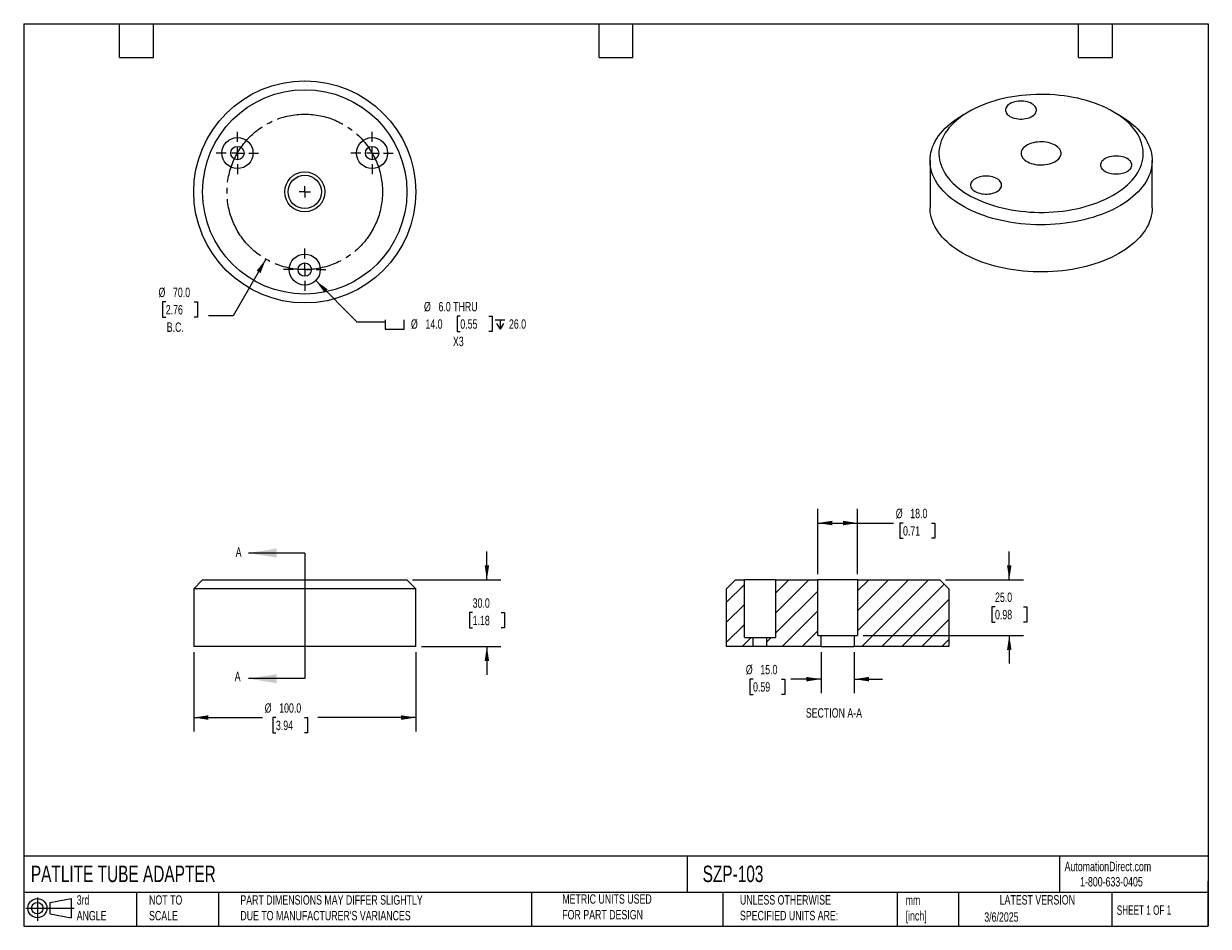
# Model space of a CAD drawing. Header units: millimetres. Extents: x 13 to 546, y 13 to 419.
import ezdxf

# ---------------------------------------------------------------- set-up
doc = ezdxf.new("R2010")
doc.units = ezdxf.units.MM
doc.header["$LTSCALE"] = 2
doc.linetypes.add('SLD-Center', pattern=[19.05, 15.24, -1.27, 1.27, -1.27])
doc.linetypes.add('SLD-Solid', pattern=[0])
for name, color, linetype in [('CENTER', 40, 'SLD-Center'), ('HATCH', 6, 'SLD-Solid'), ('SLD-DEFPOINTS', 7, 'Continuous')]:
    doc.layers.add(name, color=color, linetype=linetype)
doc.layers.add('DIMENSIONS', color=140, linetype='SLD-Solid', lineweight=25)
doc.layers.add('TEXT', color=140, linetype='SLD-Solid', lineweight=25)
doc.styles.add('SLDTEXTSTYLE0', font='TXT', dxfattribs={"width": 0.7})
doc.styles.add('SLDTEXTSTYLE1', font='TXT', dxfattribs={"width": 0.65})
doc.dimstyles.new('SLDDIMSTYLE0', dxfattribs={"dimtxt": 4.316016, "dimasz": 6.604, "dimexe": 0, "dimexo": 0.0625, "dimgap": 1.079004, "dimtad": 0, "dimtih": 1, "dimtoh": 1, "dimrnd": 1e-09, "dimzin": 4, "dimdsep": 46, "dimtxsty": 'SLDTEXTSTYLE0', "dimsah": 1, "dimcen": 0.09, "dimadec": 0, "dimazin": 1, "dimtfac": 1, "dimtmove": 0, "dimatfit": 0, "dimfxl": 0, "dimfrac": 2, "dimtolj": 1, "dimtzin": 12, "dimarcsym": 0})
doc.dimstyles.new('SLDDIMSTYLE1', dxfattribs={"dimtxt": 4.316016, "dimasz": 6.604, "dimexe": 0, "dimexo": 0.0625, "dimgap": 1.079004, "dimtad": 0, "dimtih": 1, "dimtoh": 1, "dimrnd": 1e-09, "dimzin": 4, "dimdsep": 46, "dimtxsty": 'SLDTEXTSTYLE0', "dimsah": 1, "dimcen": 0.09, "dimadec": 0, "dimazin": 1, "dimtfac": 1, "dimtofl": 0, "dimtmove": 0, "dimatfit": 3, "dimfxl": 0, "dimfrac": 2, "dimtolj": 1, "dimtzin": 12, "dimarcsym": 0})
doc.dimstyles.new('SLDDIMSTYLE2', dxfattribs={"dimtxt": 4.316016, "dimasz": 6.604, "dimexe": 0, "dimexo": 0.0625, "dimgap": 1.079004, "dimtad": 0, "dimtih": 1, "dimtoh": 1, "dimrnd": 1e-09, "dimzin": 4, "dimdsep": 46, "dimtxsty": 'SLDTEXTSTYLE0', "dimsah": 1, "dimcen": 0, "dimadec": 0, "dimazin": 1, "dimtfac": 1, "dimtofl": 0, "dimtmove": 0, "dimatfit": 3, "dimfxl": 0, "dimfrac": 2, "dimtolj": 1, "dimtzin": 12, "dimarcsym": 0})
doc.dimstyles.new('SLDDIMSTYLE3', dxfattribs={"dimtxt": 4.316016, "dimasz": 6.604, "dimexe": 0, "dimexo": 0.0625, "dimgap": 1.079004, "dimtad": 0, "dimtih": 1, "dimtoh": 1, "dimrnd": 1e-09, "dimzin": 4, "dimdsep": 46, "dimtxsty": 'SLDTEXTSTYLE0', "dimsah": 1, "dimcen": 0, "dimadec": 0, "dimazin": 1, "dimtfac": 1, "dimtofl": 0, "dimtmove": 0, "dimatfit": 3, "dimfxl": 0, "dimfrac": 2, "dimtolj": 1, "dimtzin": 12, "dimarcsym": 0})

# ---------------------------------------------------------------- blocks, each defined once
blk = doc.blocks.new('Block11')
at = {"color": 7, "linetype": 'SLD-Solid', "lineweight": 18}
for p, q in [((0, 5.76), (21.75, 5.76)), ((5.18, 10.62), (5.18, 0)), ((10.96, 8.33), (20.35, 10.06)), ((10.96, 3.19), (10.96, 8.33)), ((20.35, 10.06), (20.35, 1.46)), ((10.96, 3.19), (20.35, 1.46))]:
    blk.add_line(p, q, dxfattribs=at)
for radius in [4.3, 2.57]:
    blk.add_circle((5.18, 5.76), radius, dxfattribs=at)
blk = doc.blocks.new('Block12')
at = {"layer": 'SLD-DEFPOINTS'}
blk.add_blockref('Block11', (0, 0), dxfattribs=at)
blk = doc.blocks.new('_D')
at = {"layer": 'DIMENSIONS'}
for p, q in [((221.26, 168.69), (221.26, 181.39)), ((187.8, 168.69), (227.61, 168.69)), ((214.85, 153.94), (213.4, 153.94)), ((213.4, 153.94), (213.4, 147.08)), ((227.67, 153.94), (229.12, 153.94)), ((229.12, 153.94), (229.12, 147.08)), ((213.4, 147.08), (214.85, 147.08)), ((229.12, 147.08), (227.67, 147.08)), ((191.8, 138.69), (227.61, 138.69)), ((221.26, 138.69), (221.26, 125.99))]:
    blk.add_line(p, q, dxfattribs=at)
for points in [[(221.26, 168.69), (222.28, 175.29), (220.24, 175.29)], [(221.26, 138.69), (220.24, 132.08), (222.28, 132.08)]]:
    blk.add_solid(points, dxfattribs=at)
at = {"layer": 'DIMENSIONS', "char_height": 4.233, "attachment_point": 1, "style": 'SLDTEXTSTYLE0'}
for s, insert in [('30.0', (214.85, 160.36)), ('1.18', (214.85, 152.53))]:
    blk.add_mtext(s, dxfattribs=dict(at, insert=insert))
blk = doc.blocks.new('_D_1')
at = {"layer": 'DIMENSIONS'}
for p, q in [((89.26, 136.15), (89.26, 100.34)), ((189.26, 136.15), (189.26, 100.34)), ((89.26, 106.69), (120.26, 106.69)), ((126.27, 106.69), (124.83, 106.69)), ((124.83, 106.69), (124.83, 99.83)), ((139.1, 106.69), (140.55, 106.69)), ((140.55, 106.69), (140.55, 99.83)), ((189.26, 106.69), (145.12, 106.69)), ((124.83, 99.83), (126.27, 99.83)), ((140.55, 99.83), (139.1, 99.83))]:
    blk.add_line(p, q, dxfattribs=at)
for points in [[(89.26, 106.69), (95.86, 105.67), (95.86, 107.7)], [(189.26, 106.69), (182.66, 107.7), (182.66, 105.67)]]:
    blk.add_solid(points, dxfattribs=at)
at = {"layer": 'DIMENSIONS', "char_height": 4.233, "attachment_point": 1, "style": 'SLDTEXTSTYLE0'}
for s, insert in [('%%c', (121.22, 113.11)), ('100.0', (127.74, 113.11)), ('3.94', (126.27, 105.28))]:
    blk.add_mtext(s, dxfattribs=dict(at, insert=insert))
blk = doc.blocks.new('_D_2')
at = {"layer": 'DIMENSIONS'}
for p, q in [((121.76, 313.05), (107.04, 287.55)), ((76.66, 293.82), (75.21, 293.82)), ((75.21, 293.82), (75.21, 286.96)), ((89.49, 293.82), (90.94, 293.82)), ((90.94, 293.82), (90.94, 286.96)), ((75.21, 286.96), (76.66, 286.96)), ((90.94, 286.96), (89.49, 286.96)), ((107.04, 287.55), (95.92, 287.55))]:
    blk.add_line(p, q, dxfattribs=at)
blk.add_solid([(121.76, 313.05), (117.58, 307.84), (119.34, 306.83)], dxfattribs=at)
at = {"layer": 'DIMENSIONS', "char_height": 4.233, "attachment_point": 1, "style": 'SLDTEXTSTYLE0'}
for s, insert in [('%%c', (73.41, 300.24)), ('70.0', (79.92, 300.24)), ('2.76', (76.66, 292.42)), ('B.C.', (77.11, 284.59))]:
    blk.add_mtext(s, dxfattribs=dict(at, insert=insert))
blk = doc.blocks.new('SW_SYMBOL_HOLE_SPOT')
at = {"layer": 'DIMENSIONS', "color": 0}
for p, q in [((0, 1750), (0, 150)), ((0, 150), (3200, 150)), ((3200, 150), (3200, 1750))]:
    blk.add_line(p, q, dxfattribs=at)
blk = doc.blocks.new('SW_SYMBOL_HOLE_DEPTH')
at = {"layer": 'DIMENSIONS', "color": 0}
for p, q in [((0, 1750), (1600, 1750)), ((200, 1110), (800, 150)), ((800, 1750), (800, 150)), ((1400, 1110), (800, 150))]:
    blk.add_line(p, q, dxfattribs=at)
blk = doc.blocks.new('_D_3')
at = {"layer": 'DIMENSIONS'}
for p, q in [((144.21, 303.41), (162.7, 284.93)), ((162.7, 284.93), (175.4, 284.93)), ((209.3, 287.39), (207.85, 287.39)), ((207.85, 287.39), (207.85, 280.53)), ((222.12, 287.39), (223.57, 287.39)), ((223.57, 287.39), (223.57, 280.53)), ((207.85, 280.53), (209.3, 280.53)), ((223.57, 280.53), (222.12, 280.53))]:
    blk.add_line(p, q, dxfattribs=at)
blk.add_solid([(144.21, 303.41), (148.16, 298.03), (149.6, 299.46)], dxfattribs=at)
at = {"layer": 'DIMENSIONS', "xscale": 0.002688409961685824, "yscale": 0.002688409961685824, "zscale": 0.002688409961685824}
for name, p in [('SW_SYMBOL_HOLE_SPOT', (175.4, 281.1)), ('SW_SYMBOL_HOLE_DEPTH', (225.02, 281.1))]:
    blk.add_blockref(name, p, dxfattribs=at)
at = {"layer": 'DIMENSIONS', "char_height": 4.233, "attachment_point": 1, "style": 'SLDTEXTSTYLE0'}
for s, insert in [('%%c', (192.95, 293.81)), ('6.0 THRU', (199.47, 293.81)), ('%%c', (187.06, 285.99)), ('14.0', (193.58, 285.99)), ('0.55', (209.3, 285.99)), ('26.0', (231.2, 285.99)), ('X3', (205.98, 278.16))]:
    blk.add_mtext(s, dxfattribs=dict(at, insert=insert))
blk = doc.blocks.new('SW_CENTERMARKSYMBOL_0')
at = {"layer": 'CENTER', "color": 0}
for q in [(-2.54, 0), (0, 2.54), (0, -2.54), (2.54, 0)]:
    blk.add_line((0, 0), q, dxfattribs=at)
blk = doc.blocks.new('SW_CENTERMARKSYMBOL_1')
at = {"layer": 'CENTER', "color": 0}
for p, q in [((0, 5.08), (0, 9.54)), ((-5.08, 0), (-9.54, 0)), ((0, 0), (-2.54, 0)), ((0, 0), (0, 2.54)), ((0, 0), (0, -2.54)), ((0, 0), (2.54, 0)), ((5.08, 0), (9.54, 0)), ((0, -5.08), (0, -9.54))]:
    blk.add_line(p, q, dxfattribs=at)
blk = doc.blocks.new('SW_CENTERMARKSYMBOL_2')
at = {"layer": 'CENTER', "color": 0}
for p, q in [((0, 5.08), (0, 9.54)), ((-5.08, 0), (-9.54, 0)), ((0, 0), (-2.54, 0)), ((0, 0), (0, 2.54)), ((0, 0), (0, -2.54)), ((0, 0), (2.54, 0)), ((5.08, 0), (9.54, 0)), ((0, -5.08), (0, -9.54))]:
    blk.add_line(p, q, dxfattribs=at)
blk = doc.blocks.new('SW_CENTERMARKSYMBOL_3')
at = {"layer": 'CENTER', "color": 0}
for p, q in [((0, 5.08), (0, 9.54)), ((-5.08, 0), (-9.54, 0)), ((0, 0), (-2.54, 0)), ((0, 0), (0, 2.54)), ((0, 0), (0, -2.54)), ((0, 0), (2.54, 0)), ((5.08, 0), (9.54, 0)), ((0, -5.08), (0, -9.54))]:
    blk.add_line(p, q, dxfattribs=at)
blk = doc.blocks.new('_D_4')
at = {"layer": 'DIMENSIONS'}
for p, q in [((370.21, 171.23), (370.21, 200.61)), ((388.21, 171.23), (388.21, 200.61)), ((370.21, 194.26), (388.21, 194.26)), ((388.21, 194.26), (404.42, 194.26)), ((408.64, 194.26), (407.19, 194.26)), ((407.19, 194.26), (407.19, 187.4)), ((421.47, 194.26), (422.92, 194.26)), ((422.92, 194.26), (422.92, 187.4)), ((407.19, 187.4), (408.64, 187.4)), ((422.92, 187.4), (421.47, 187.4))]:
    blk.add_line(p, q, dxfattribs=at)
for points in [[(370.21, 194.26), (376.81, 193.25), (376.81, 195.28)], [(388.21, 194.26), (381.6, 195.28), (381.6, 193.25)]]:
    blk.add_solid(points, dxfattribs=at)
at = {"layer": 'DIMENSIONS', "char_height": 4.233, "attachment_point": 1, "style": 'SLDTEXTSTYLE0'}
for s, insert in [('%%c', (405.38, 200.69)), ('18.0', (411.9, 200.69)), ('0.71', (408.64, 192.86))]:
    blk.add_mtext(s, dxfattribs=dict(at, insert=insert))
blk = doc.blocks.new('_D_5')
at = {"layer": 'DIMENSIONS'}
for p, q in [((371.71, 136.15), (371.71, 117.63)), ((386.71, 136.15), (386.71, 117.63)), ((341.11, 123.98), (339.66, 123.98)), ((339.66, 123.98), (339.66, 117.13)), ((353.93, 123.98), (355.38, 123.98)), ((355.38, 123.98), (355.38, 117.13)), ((371.71, 123.98), (358.16, 123.98)), ((386.71, 123.98), (399.41, 123.98)), ((339.66, 117.13), (341.11, 117.13)), ((355.38, 117.13), (353.93, 117.13))]:
    blk.add_line(p, q, dxfattribs=at)
for points in [[(371.71, 123.98), (365.1, 125), (365.1, 122.97)], [(386.71, 123.98), (393.31, 122.97), (393.31, 125)]]:
    blk.add_solid(points, dxfattribs=at)
at = {"layer": 'DIMENSIONS', "char_height": 4.233, "attachment_point": 1, "style": 'SLDTEXTSTYLE0'}
for s, insert in [('%%c', (337.85, 130.41)), ('15.0', (344.37, 130.41)), ('0.59', (341.11, 122.58))]:
    blk.add_mtext(s, dxfattribs=dict(at, insert=insert))
blk = doc.blocks.new('_D_6')
at = {"layer": 'DIMENSIONS'}
for p, q in [((456.47, 168.69), (456.47, 181.39)), ((427.75, 168.69), (462.82, 168.69)), ((450.06, 156.57), (448.61, 156.57)), ((448.61, 156.57), (448.61, 149.71)), ((462.88, 156.57), (464.33, 156.57)), ((464.33, 156.57), (464.33, 149.71)), ((448.61, 149.71), (450.06, 149.71)), ((464.33, 149.71), (462.88, 149.71)), ((390.75, 143.69), (462.82, 143.69)), ((456.47, 143.69), (456.47, 130.99))]:
    blk.add_line(p, q, dxfattribs=at)
for points in [[(456.47, 168.69), (457.49, 175.29), (455.46, 175.29)], [(456.47, 143.69), (455.46, 137.08), (457.49, 137.08)]]:
    blk.add_solid(points, dxfattribs=at)
at = {"layer": 'DIMENSIONS', "char_height": 4.233, "attachment_point": 1, "style": 'SLDTEXTSTYLE0'}
for s, insert in [('25.0', (450.06, 162.99)), ('0.98', (450.06, 155.16))]:
    blk.add_mtext(s, dxfattribs=dict(at, insert=insert))

msp = doc.modelspace()

# ---------------------------------------------------------------- hatches: boundary and pattern name
at = {"layer": 'HATCH'}
h = msp.add_hatch(dxfattribs=at)
h.set_pattern_fill('ANSI31', color=256, scale=2, style=0)
h.paths.add_polyline_path([(341.206, 142.687), (337.206, 142.687), (337.206, 168.687), (333.206, 168.687), (329.206, 164.687), (329.206, 138.687), (341.206, 138.687)], flags=0)
h = msp.add_hatch(dxfattribs=at)
h.set_pattern_fill('ANSI31', color=256, scale=2, style=0)
h.paths.add_polyline_path([(351.206, 142.687), (347.206, 142.687), (347.206, 138.687), (371.706, 138.687), (371.706, 143.687), (370.206, 143.687), (370.206, 168.687), (351.206, 168.687)], flags=0)
h = msp.add_hatch(dxfattribs=at)
h.set_pattern_fill('ANSI31', color=256, scale=2, style=0)
h.paths.add_polyline_path([(388.206, 143.687), (386.706, 143.687), (386.706, 138.687), (429.206, 138.687), (429.206, 164.687), (425.206, 168.687), (388.206, 168.687)], flags=0)

# ---------------------------------------------------------------- linework, layer by layer
for p, q in [((438.269, 379.478), (435.44, 377.844)), ((506.162, 377.844), (503.333, 379.478)), ((420.801, 357.437), (420.801, 336.207)), ((520.801, 336.207), (520.801, 357.437)), ((93.259, 168.687), (89.259, 164.687)), ((93.259, 168.687), (185.259, 168.687)), ((189.259, 164.687), (185.259, 168.687)), ((329.206, 164.687), (333.206, 168.687)), ((333.206, 168.687), (337.206, 168.687)), ((337.206, 142.687), (337.206, 168.687)), ((351.206, 168.687), (337.206, 168.687)), ((351.206, 168.687), (351.206, 142.687)), ((351.206, 168.687), (370.206, 168.687)), ((370.206, 143.687), (370.206, 168.687)), ((388.206, 168.687), (370.206, 168.687)), ((388.206, 168.687), (388.206, 143.687)), ((388.206, 168.687), (425.206, 168.687)), ((425.206, 168.687), (429.206, 164.687)), ((89.259, 164.687), (89.259, 138.687)), ((189.259, 164.687), (89.259, 164.687)), ((189.259, 138.687), (189.259, 164.687)), ((329.206, 138.687), (329.206, 164.687)), ((429.206, 164.687), (429.206, 138.687)), ((139.259, 138.687), (89.259, 138.687)), ((189.259, 138.687), (139.259, 138.687)), ((341.206, 138.687), (329.206, 138.687)), ((337.206, 142.687), (341.206, 142.687)), ((341.206, 138.687), (341.206, 142.687)), ((341.206, 142.687), (347.206, 142.687)), ((347.206, 138.687), (341.206, 138.687)), ((347.206, 142.687), (347.206, 138.687)), ((347.206, 142.687), (351.206, 142.687)), ((371.706, 138.687), (347.206, 138.687)), ((370.206, 143.687), (371.706, 143.687)), ((371.706, 138.687), (371.706, 143.687)), ((371.706, 143.687), (386.706, 143.687)), ((371.706, 138.687), (386.706, 138.687)), ((386.706, 143.687), (386.706, 138.687)), ((386.706, 143.687), (388.206, 143.687)), ((429.206, 138.687), (386.706, 138.687))]:
    msp.add_line(p, q)
at = {"flags": 128}
for points in [[(503.328, 379.481), (501.779, 380.334), (500.164, 381.145), (498.484, 381.911), (496.745, 382.632), (494.95, 383.305), (493.102, 383.929), (491.206, 384.503), (489.266, 385.025), (487.286, 385.495), (485.27, 385.911), (483.223, 386.272), (481.149, 386.578), (479.052, 386.828), (476.938, 387.021), (474.81, 387.158), (472.674, 387.237), (470.533, 387.258), (468.393, 387.222), (466.259, 387.129), (464.134, 386.978), (462.024, 386.771), (459.932, 386.507), (457.864, 386.187), (455.825, 385.812), (453.817, 385.383), (451.847, 384.9), (449.917, 384.364), (448.033, 383.778), (446.198, 383.141), (444.416, 382.456), (442.692, 381.724), (441.028, 380.946), (439.429, 380.125), (437.898, 379.261), (436.438, 378.357), (435.052, 377.415), (433.744, 376.437), (432.516, 375.425), (431.371, 374.381), (430.312, 373.307), (429.34, 372.206), (428.458, 371.08), (427.667, 369.931), (426.97, 368.762), (426.368, 367.577), (425.862, 366.376), (425.454, 365.163), (425.144, 363.94), (424.932, 362.71), (424.82, 361.476), (424.808, 360.24), (424.895, 359.005), (425.082, 357.774), (425.367, 356.549), (425.751, 355.334), (426.233, 354.129), (426.811, 352.94), (427.484, 351.766), (428.251, 350.613), (429.111, 349.481), (430.06, 348.373), (431.098, 347.292), (432.222, 346.241), (433.429, 345.22), (434.718, 344.233), (436.084, 343.282), (437.526, 342.368), (439.04, 341.494), (440.622, 340.662), (442.27, 339.873), (443.98, 339.129), (445.747, 338.432), (447.569, 337.784), (449.442, 337.185), (451.36, 336.636), (453.321, 336.14), (455.32, 335.697), (457.352, 335.309), (459.413, 334.975), (461.499, 334.697), (463.605, 334.475), (465.726, 334.31), (467.859, 334.203), (469.998, 334.152), (472.139, 334.16), (474.277, 334.224), (476.407, 334.346), (478.525, 334.525), (480.626, 334.761), (482.707, 335.053), (484.761, 335.401), (486.785, 335.803), (488.774, 336.259), (490.725, 336.769), (492.632, 337.33), (494.493, 337.941), (496.301, 338.602), (498.055, 339.311), (499.75, 340.066), (501.381, 340.866), (502.947, 341.709), (504.443, 342.593), (505.866, 343.516), (507.213, 344.477), (508.482, 345.472), (509.669, 346.501), (510.771, 347.56), (511.787, 348.648), (512.714, 349.762), (513.551, 350.899), (514.295, 352.058), (514.944, 353.236), (515.498, 354.429), (515.956, 355.637), (516.315, 356.855), (516.576, 358.081), (516.738, 359.314), (516.8, 360.549), (516.763, 361.785), (516.626, 363.018), (516.39, 364.246), (516.055, 365.467), (515.622, 366.677), (515.092, 367.875), (514.466, 369.056), (513.746, 370.22), (512.932, 371.363), (512.027, 372.483), (511.033, 373.578), (509.952, 374.644), (508.786, 375.681), (507.538, 376.685), (506.21, 377.654), (504.806, 378.587), (503.328, 379.481)], [(466.692, 383.078), (466.059, 383.401), (465.364, 383.678), (464.615, 383.905), (463.825, 384.078), (463.004, 384.195), (462.165, 384.254), (461.32, 384.254), (460.48, 384.195), (459.66, 384.078), (458.869, 383.905), (458.121, 383.678), (457.425, 383.401), (456.792, 383.078), (456.232, 382.712), (455.752, 382.311), (455.359, 381.879), (455.059, 381.422), (454.857, 380.949), (454.755, 380.464), (454.755, 379.976), (454.857, 379.492), (455.059, 379.018), (455.359, 378.562), (455.752, 378.13), (456.232, 377.728), (456.792, 377.363), (457.425, 377.039), (458.121, 376.762), (458.869, 376.535), (459.66, 376.362), (460.48, 376.245), (461.32, 376.187), (462.165, 376.187), (463.004, 376.245), (463.825, 376.362), (464.615, 376.535), (465.364, 376.762), (466.059, 377.039), (466.692, 377.363), (467.252, 377.728), (467.733, 378.13), (468.125, 378.562), (468.425, 379.018), (468.627, 379.492), (468.729, 379.976), (468.729, 380.464), (468.627, 380.949), (468.425, 381.422), (468.125, 381.879), (467.733, 382.311), (467.252, 382.712), (466.692, 383.078)], [(506.156, 377.848), (507.696, 376.918), (509.163, 375.95), (510.553, 374.945), (511.865, 373.905), (513.095, 372.833), (514.241, 371.73), (515.3, 370.599), (516.272, 369.441), (517.153, 368.26), (517.942, 367.057), (518.638, 365.836), (519.238, 364.597), (519.743, 363.344), (520.15, 362.08), (520.459, 360.806), (520.67, 359.526), (520.781, 358.241), (520.794, 356.955), (520.707, 355.67), (520.521, 354.388), (520.236, 353.113), (519.854, 351.846), (519.373, 350.59), (518.797, 349.347), (518.125, 348.121), (517.359, 346.913), (516.501, 345.727), (515.552, 344.563), (514.514, 343.425), (513.389, 342.315), (512.18, 341.234), (510.888, 340.186), (509.518, 339.173), (508.07, 338.195), (506.548, 337.256), (504.955, 336.357), (503.294, 335.499), (501.569, 334.685), (499.783, 333.917), (497.939, 333.195), (496.042, 332.521), (494.094, 331.897), (492.1, 331.323), (490.064, 330.801), (487.989, 330.332), (485.88, 329.917), (483.742, 329.557), (481.577, 329.251), (479.392, 329.002), (477.189, 328.81), (474.974, 328.674), (472.75, 328.595), (470.522, 328.573), (468.295, 328.609), (466.073, 328.702), (463.861, 328.852), (461.662, 329.059), (459.481, 329.322), (457.323, 329.641), (455.191, 330.016), (453.091, 330.444), (451.025, 330.927), (448.999, 331.461), (447.016, 332.048), (445.081, 332.685), (443.196, 333.371), (441.367, 334.105), (439.595, 334.885), (437.886, 335.71), (436.242, 336.578), (434.667, 337.487), (433.163, 338.436), (431.734, 339.423), (430.383, 340.445), (429.112, 341.502), (427.923, 342.59), (426.82, 343.707), (425.804, 344.852), (424.878, 346.021), (424.042, 347.213), (423.3, 348.426), (422.652, 349.657), (422.099, 350.903), (421.643, 352.161), (421.285, 353.431), (421.025, 354.708), (420.864, 355.991), (420.802, 357.277), (420.839, 358.563), (420.975, 359.846), (421.211, 361.125), (421.544, 362.397), (421.976, 363.659), (422.505, 364.908), (423.129, 366.143), (423.848, 367.36), (424.66, 368.558), (425.564, 369.733), (426.558, 370.884), (427.639, 372.009), (428.807, 373.104), (430.057, 374.168), (431.389, 375.2), (432.799, 376.196), (434.284, 377.154), (435.44, 377.844)], [(477.165, 364.377), (476.452, 364.747), (475.676, 365.071), (474.844, 365.345), (473.966, 365.567), (473.053, 365.734), (472.114, 365.844), (471.16, 365.895), (470.202, 365.888), (469.251, 365.822), (468.318, 365.697), (467.412, 365.517), (466.545, 365.282), (465.726, 364.994), (464.965, 364.659), (464.27, 364.278), (463.649, 363.857), (463.108, 363.401), (462.655, 362.913), (462.295, 362.401), (462.03, 361.869), (461.865, 361.325), (461.802, 360.773), (461.84, 360.22), (461.98, 359.673), (462.219, 359.138), (462.556, 358.62), (462.987, 358.126), (463.506, 357.661), (464.107, 357.23), (464.785, 356.839), (465.53, 356.492), (466.335, 356.193), (467.191, 355.944), (468.088, 355.75), (469.016, 355.611), (469.963, 355.53), (470.921, 355.508), (471.877, 355.545), (472.82, 355.64), (473.741, 355.793), (474.629, 356.001), (475.473, 356.263), (476.264, 356.575), (476.993, 356.933), (477.652, 357.335), (478.234, 357.774), (478.731, 358.247), (479.138, 358.747), (479.451, 359.27), (479.666, 359.809), (479.781, 360.358), (479.794, 360.911), (479.705, 361.462), (479.514, 362.004), (479.226, 362.531), (478.842, 363.038), (478.366, 363.518), (477.805, 363.966), (477.165, 364.377)], [(509.558, 358.332), (508.925, 358.655), (508.23, 358.932), (507.481, 359.159), (506.691, 359.332), (505.87, 359.449), (505.031, 359.508), (504.186, 359.508), (503.346, 359.449), (502.526, 359.332), (501.735, 359.159), (500.987, 358.932), (500.291, 358.655), (499.658, 358.332), (499.098, 357.966), (498.618, 357.565), (498.225, 357.133), (497.925, 356.676), (497.723, 356.203), (497.621, 355.718), (497.621, 355.23), (497.723, 354.746), (497.925, 354.272), (498.225, 353.816), (498.618, 353.384), (499.098, 352.982), (499.658, 352.617), (500.291, 352.293), (500.987, 352.016), (501.735, 351.789), (502.526, 351.616), (503.346, 351.499), (504.186, 351.44), (505.031, 351.44), (505.87, 351.499), (506.691, 351.616), (507.481, 351.789), (508.23, 352.016), (508.925, 352.293), (509.558, 352.617), (510.119, 352.982), (510.599, 353.384), (510.992, 353.816), (511.291, 354.272), (511.494, 354.746), (511.595, 355.23), (511.595, 355.718), (511.494, 356.203), (511.291, 356.676), (510.992, 357.133), (510.599, 357.565), (510.119, 357.966), (509.558, 358.332)], [(451.002, 349.274), (450.369, 349.597), (449.673, 349.875), (448.925, 350.101), (448.135, 350.274), (447.314, 350.391), (446.475, 350.45), (445.629, 350.45), (444.79, 350.391), (443.97, 350.274), (443.179, 350.101), (442.431, 349.875), (441.735, 349.597), (441.102, 349.274), (440.542, 348.909), (440.062, 348.507), (439.669, 348.075), (439.369, 347.619), (439.167, 347.145), (439.065, 346.66), (439.065, 346.172), (439.167, 345.688), (439.369, 345.214), (439.669, 344.758), (440.062, 344.326), (440.542, 343.924), (441.102, 343.559), (441.735, 343.235), (442.431, 342.958), (443.179, 342.731), (443.97, 342.558), (444.79, 342.442), (445.629, 342.383), (446.475, 342.383), (447.314, 342.442), (448.135, 342.558), (448.925, 342.731), (449.673, 342.958), (450.369, 343.235), (451.002, 343.559), (451.562, 343.924), (452.043, 344.326), (452.435, 344.758), (452.735, 345.214), (452.937, 345.688), (453.039, 346.172), (453.039, 346.66), (452.937, 347.145), (452.735, 347.619), (452.435, 348.075), (452.043, 348.507), (451.562, 348.909), (451.002, 349.274)], [(435.445, 315.797), (433.906, 316.727), (432.439, 317.695), (431.049, 318.7), (429.737, 319.739), (428.507, 320.812), (427.361, 321.915), (426.301, 323.046), (425.33, 324.203), (424.449, 325.385), (423.659, 326.587), (422.964, 327.809), (422.363, 329.048), (421.859, 330.3), (421.452, 331.565), (421.143, 332.839), (420.932, 334.119), (420.82, 335.404), (420.801, 336.207)], [(520.801, 336.207), (520.763, 335.082), (520.626, 333.798), (520.391, 332.519), (520.057, 331.248), (519.626, 329.986), (519.097, 328.737), (518.473, 327.502), (517.754, 326.285), (516.941, 325.087), (516.037, 323.912), (515.044, 322.761), (513.962, 321.636), (512.795, 320.541), (511.544, 319.476), (510.213, 318.445), (508.803, 317.449), (507.318, 316.491), (505.76, 315.571), (504.133, 314.692), (502.44, 313.857), (500.684, 313.065), (498.868, 312.32), (496.997, 311.622), (495.074, 310.972), (493.102, 310.373), (491.087, 309.825), (489.031, 309.33), (486.939, 308.888), (484.815, 308.5), (482.663, 308.167), (480.487, 307.89), (478.292, 307.669), (476.083, 307.504), (473.863, 307.397), (471.636, 307.347), (469.408, 307.354), (467.183, 307.419), (464.965, 307.54), (462.759, 307.719), (460.569, 307.954), (458.399, 308.245), (456.253, 308.592), (454.137, 308.993), (452.053, 309.449), (450.007, 309.957), (448.002, 310.518), (446.042, 311.13), (444.132, 311.792), (442.274, 312.502), (440.473, 313.259), (438.733, 314.062), (437.056, 314.908), (435.445, 315.797)]]:
    msp.add_lwpolyline(points, dxfattribs=at)
for centre, radius in [((139.259, 343.364), 50), ((139.259, 343.364), 46), ((108.948, 360.864), 7), ((108.948, 360.864), 3), ((169.57, 360.864), 7), ((169.57, 360.864), 3), ((139.259, 343.364), 9), ((139.259, 343.364), 7.5), ((139.259, 308.364), 7), ((139.259, 308.364), 3)]:
    msp.add_circle(centre, radius)
at = {"layer": 'CENTER', "linetype": 'SLD-Center'}
msp.add_circle((139.259, 343.364), 35, dxfattribs=at)
at = {"layer": 'TEXT'}
for p, q in [((12.7, 419.1), (546.1, 419.1)), ((12.7, 419.1), (12.7, 12.7)), ((55.88, 403.86), (55.88, 419.1)), ((71.12, 403.86), (71.12, 419.1)), ((271.78, 403.86), (271.78, 419.1)), ((287.02, 403.86), (287.02, 419.1)), ((487.68, 403.86), (487.68, 419.1)), ((502.92, 403.86), (502.92, 419.1)), ((546.1, 419.1), (546.1, 12.7)), ((55.88, 403.86), (71.12, 403.86)), ((271.78, 403.86), (287.02, 403.86)), ((487.68, 403.86), (502.92, 403.86)), ((139.259, 180.753), (139.259, 124.206)), ((546.1, 44.252), (12.7, 44.252)), ((311.518, 44.252), (311.518, 27.94)), ((479.151, 44.252), (479.151, 27.94)), ((546.1, 12.7), (546.1, 33.02)), ((546.1, 27.94), (12.7, 27.94)), ((63.5, 27.94), (63.5, 12.7)), ((100.423, 27.94), (100.423, 12.7)), ((241.293, 27.94), (241.293, 12.7)), ((327.56, 27.94), (327.56, 12.7)), ((406.049, 27.94), (406.049, 12.7)), ((433.624, 27.94), (433.624, 12.7)), ((502.697, 27.94), (502.697, 12.7)), ((12.7, 12.7), (546.1, 12.7))]:
    msp.add_line(p, q, dxfattribs=at)
at = {"layer": 'TEXT', "linetype": 'SLD-Solid'}
for p, q in [((139.259, 180.753), (113.859, 180.753)), ((139.259, 124.206), (113.859, 124.206))]:
    msp.add_line(p, q, dxfattribs=at)
at = {"layer": 'TEXT'}
for points in [[(113.859, 180.753), (126.559, 178.721), (126.559, 182.785)], [(113.859, 124.206), (126.559, 122.174), (126.559, 126.238)]]:
    msp.add_solid(points, dxfattribs=at)

# ---------------------------------------------------------------- block references
at = {"layer": 'CENTER'}
for name, p in [('SW_CENTERMARKSYMBOL_2', (108.948, 360.864)), ('SW_CENTERMARKSYMBOL_3', (169.57, 360.864)), ('SW_CENTERMARKSYMBOL_0', (139.259, 343.364)), ('SW_CENTERMARKSYMBOL_1', (139.259, 308.364))]:
    msp.add_blockref(name, p, dxfattribs=at)
at = {"layer": 'SLD-DEFPOINTS'}
msp.add_blockref('Block12', (13.676, 15.108), dxfattribs=at)

# ---------------------------------------------------------------- texts
at = {"layer": 'TEXT'}
for s, insert, char_height, attachment_point, style in [('A', (108.13, 183.314), 4.316, 1, 'SLDTEXTSTYLE0'), ('A', (107.673, 127.335), 4.316, 1, 'SLDTEXTSTYLE0'), ('SECTION A-A', (377.526, 110.886), 4.23333, 2, 'SLDTEXTSTYLE0'), ('PATLITE TUBE ADAPTER', (15.931, 40.013), 7.40833, 1, 'SLDTEXTSTYLE0'), ('SZP-103', (318.415, 40.013), 7.4083, 1, 'SLDTEXTSTYLE0'), ('AutomationDirect.com', (481.39, 41.753), 4.23333, 1, 'SLDTEXTSTYLE0'), ('1-800-633-0405', (488.383, 34.874), 4.23333, 1, 'SLDTEXTSTYLE0'), ('3rd^JANGLE', (36.564, 26.675), 4.2333, 1, 'SLDTEXTSTYLE0'), ('NOT TO^JSCALE', (69.15, 26.675), 4.23333, 1, 'SLDTEXTSTYLE0'), ("PART DIMENSIONS MAY DIFFER SLIGHTLY ^JDUE TO MANUFACTURER'S VARIANCES", (110.239, 26.682), 4.23333, 1, 'SLDTEXTSTYLE0'), ('METRIC UNITS USED ^JFOR PART DESIGN', (255.209, 27.112), 4.23333, 1, 'SLDTEXTSTYLE0'), ('UNLESS OTHERWISE ^JSPECIFIED UNITS ARE:', (335.216, 26.721), 4.23333, 1, 'SLDTEXTSTYLE0'), ('LATEST VERSION', (469.104, 26.728), 4.23333, 2, 'SLDTEXTSTYLE0'), ('mm^J[inch]', (409.814, 26.594), 4.2333, 1, 'SLDTEXTSTYLE0'), ('SHEET 1 OF 1', (504.883, 22.103), 4.23333, 1, 'SLDTEXTSTYLE1'), ('3/6/2025', (445.226, 18.994), 4.2333, 1, 'SLDTEXTSTYLE0')]:
    msp.add_mtext(s, dxfattribs=dict(at, insert=insert, char_height=char_height, attachment_point=attachment_point, style=style))

# ---------------------------------------------------------------- dimensions: what is measured, and where the dimension line sits
at = {"layer": 'DIMENSIONS'}
for p1, p2, text, dimstyle, picture, middle in [((156.759, 373.675), (121.759, 313.053), '<>\\PB.C.', 'SLDDIMSTYLE2', '_D_2', (83.077, 289.78)), ((134.309, 313.314), (144.209, 303.414), '%%c6.0 THRU\\P{\\fGDT;v}<>{\\fGDT;x}26.0\\PX3', 'SLDDIMSTYLE3', '_D_3', (209.71, 283.96))]:
    dim = msp.add_diameter_dim_2p(p1=p1, p2=p2, text=text, dimstyle=dimstyle, dxfattribs=at)
    dim.commit()
    dim.dimension.update_dxf_attribs({"geometry": picture, "text_midpoint": middle, "dimtype": 163})
dim = msp.add_linear_dim(base=(388.206, 194.262), p1=(370.206, 168.687), p2=(388.206, 168.687), text='%%c<>', dimstyle='SLDDIMSTYLE1', dxfattribs=at)
dim.commit()
dim.dimension.update_dxf_attribs({"geometry": '_D_4', "text_midpoint": (415.054, 194.262), "dimtype": 160})
for base, p1, p2, picture, middle in [((221.259, 168.687), (189.259, 138.687), (185.259, 168.687), '_D', (221.259, 153.936)), ((456.472, 143.687), (425.206, 168.687), (388.206, 143.687), '_D_6', (456.472, 156.566))]:
    dim = msp.add_linear_dim(base=base, p1=p1, p2=p2, angle=90, dimstyle='SLDDIMSTYLE0', dxfattribs=at)
    dim.commit()
    dim.dimension.update_dxf_attribs({"geometry": picture, "text_midpoint": middle, "dimtype": 160})
for base, p1, p2, dimstyle, picture, middle in [((189.259, 106.687), (89.259, 138.687), (189.259, 138.687), 'SLDDIMSTYLE1', '_D_1', (132.687, 106.687)), ((386.706, 123.985), (371.706, 138.687), (386.706, 138.687), 'SLDDIMSTYLE0', '_D_5', (347.521, 123.985))]:
    dim = msp.add_linear_dim(base=base, p1=p1, p2=p2, angle=0, text='%%c<>', dimstyle=dimstyle, dxfattribs=at)
    dim.commit()
    dim.dimension.update_dxf_attribs({"geometry": picture, "text_midpoint": middle, "dimtype": 160})

doc.saveas('drawing.dxf')
